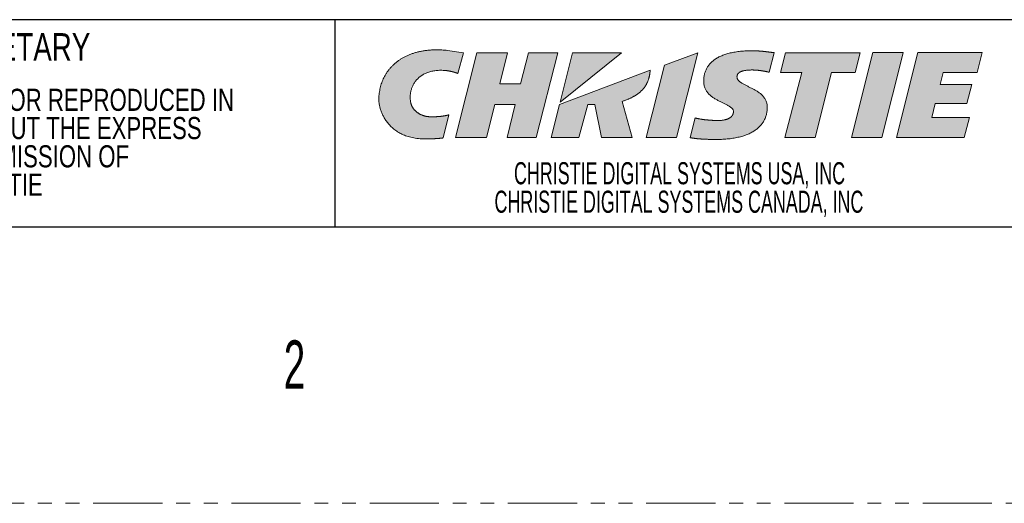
# Model space of a CAD drawing. Header units: millimetres. Extents: x 0 to 1118, y 0 to 864.
# Tile 196 of 256: x 882 to 973, y 0 to 44. Entities that reach past the tile are written whole.
import ezdxf

# ---------------------------------------------------------------- set-up
doc = ezdxf.new("R2010")
doc.units = ezdxf.units.MM
doc.linetypes.add('PHANTOM', pattern=[12.7, 6.35, -1.27, 1.27, -1.27, 1.27, -1.27])
doc.styles.add('SLDTEXTSTYLE0', font='TXT', dxfattribs={"width": 0.75})
doc.styles.add('SLDTEXTSTYLE1', font='TXT', dxfattribs={"width": 0.6})
doc.styles.add('SLDTEXTSTYLE3', font='TXT', dxfattribs={"width": 0.605})

# ---------------------------------------------------------------- blocks, each defined once
blk = doc.blocks.new('Christie-Logo_8')
at = {"linetype": 'Continuous'}
h = blk.add_hatch(color=7, dxfattribs=at)
edge = h.paths.add_edge_path(flags=0)
edge.add_spline(control_points=[(82.414, 138.593), (82.405, 138.641), (82.389, 138.736), (82.374, 138.88), (82.366, 139.025), (82.367, 139.17), (82.376, 139.315), (82.394, 139.459), (82.419, 139.602), (82.453, 139.744), (82.495, 139.883), (82.546, 140.02), (82.605, 140.155), (82.673, 140.285), (82.749, 140.413), (82.834, 140.536), (82.927, 140.654), (83.03, 140.767), (83.14, 140.875), (83.26, 140.976), (83.389, 141.071), (83.526, 141.16), (83.673, 141.24), (83.828, 141.314), (83.992, 141.378), (84.166, 141.435), (84.348, 141.482), (84.54, 141.519), (84.74, 141.546), (84.95, 141.563), (85.169, 141.569), (85.398, 141.564), (85.553, 141.552), (85.632, 141.545)], knot_values=[0, 0, 0, 0, 0.028084, 0.056174, 0.084271, 0.112379, 0.140499, 0.168636, 0.196798, 0.224995, 0.253243, 0.281562, 0.309976, 0.338519, 0.36723, 0.396153, 0.425344, 0.454865, 0.484784, 0.515181, 0.546141, 0.577755, 0.610123, 0.643349, 0.677544, 0.712819, 0.749293, 0.787082, 0.826309, 0.867093, 0.909556, 0.953818, 1, 1, 1, 1], weights=[1, 1, 1, 1, 1, 1, 1, 1, 1, 1, 1, 1, 1, 1, 1, 1, 1, 1, 1, 1, 1, 1, 1, 1, 1, 1, 1, 1, 1, 1, 1, 1, 1, 1], degree=3, periodic=0)
edge.add_spline(control_points=[(85.632, 141.545), (85.648, 141.544), (85.681, 141.54), (85.729, 141.535), (85.777, 141.528), (85.825, 141.521), (85.872, 141.514), (85.919, 141.506), (85.966, 141.497), (86.012, 141.489), (86.057, 141.479), (86.102, 141.47), (86.146, 141.46), (86.189, 141.45), (86.231, 141.439), (86.272, 141.429), (86.312, 141.418), (86.351, 141.408), (86.389, 141.397), (86.425, 141.386), (86.46, 141.376), (86.493, 141.365), (86.525, 141.355), (86.555, 141.345), (86.584, 141.335), (86.611, 141.325), (86.636, 141.316), (86.659, 141.307), (86.68, 141.298), (86.699, 141.29), (86.716, 141.283), (86.731, 141.276), (86.74, 141.271), (86.744, 141.269)], knot_values=[0, 0, 0, 0, 0.042348, 0.08466, 0.126877, 0.168935, 0.210773, 0.252326, 0.293529, 0.334317, 0.374623, 0.414381, 0.453524, 0.491982, 0.529688, 0.566573, 0.602568, 0.637603, 0.671607, 0.704512, 0.736246, 0.766738, 0.795919, 0.823716, 0.85006, 0.874878, 0.898101, 0.919656, 0.939475, 0.957486, 0.973622, 0.987815, 1, 1, 1, 1], weights=[1, 1, 1, 1, 1, 1, 1, 1, 1, 1, 1, 1, 1, 1, 1, 1, 1, 1, 1, 1, 1, 1, 1, 1, 1, 1, 1, 1, 1, 1, 1, 1, 1, 1], degree=3, periodic=0)
edge.add_line((86.744, 141.269), (87.248, 143.188))
edge.add_line((87.248, 143.188), (85.786, 143.4))
edge.add_spline(control_points=[(85.786, 143.4), (85.651, 143.411), (85.384, 143.435), (84.991, 143.449), (84.612, 143.448), (84.246, 143.431), (83.894, 143.398), (83.557, 143.351), (83.233, 143.289), (82.922, 143.214), (82.626, 143.125), (82.343, 143.024), (82.074, 142.91), (81.818, 142.784), (81.576, 142.647), (81.347, 142.5), (81.132, 142.342), (80.93, 142.174), (80.742, 141.997), (80.567, 141.812), (80.405, 141.618), (80.256, 141.417), (80.121, 141.208), (79.999, 140.993), (79.889, 140.772), (79.793, 140.545), (79.71, 140.313), (79.64, 140.077), (79.582, 139.836), (79.538, 139.592), (79.506, 139.345), (79.487, 139.096), (79.484, 138.929), (79.483, 138.845)], knot_values=[0, 0, 0, 0, 0.045913, 0.090143, 0.132769, 0.173874, 0.21354, 0.251853, 0.288898, 0.32476, 0.359526, 0.393282, 0.426114, 0.458108, 0.489347, 0.519914, 0.549889, 0.579349, 0.608369, 0.63702, 0.665367, 0.693473, 0.721396, 0.749189, 0.776901, 0.804575, 0.83225, 0.859962, 0.88774, 0.915611, 0.943598, 0.971722, 1, 1, 1, 1], weights=[1, 1, 1, 1, 1, 1, 1, 1, 1, 1, 1, 1, 1, 1, 1, 1, 1, 1, 1, 1, 1, 1, 1, 1, 1, 1, 1, 1, 1, 1, 1, 1, 1, 1], degree=3, periodic=0)
edge.add_spline(control_points=[(79.483, 138.845), (79.484, 138.81), (79.485, 138.737), (79.494, 138.623), (79.51, 138.502), (79.532, 138.373), (79.561, 138.239), (79.597, 138.099), (79.641, 137.955), (79.692, 137.806), (79.752, 137.656), (79.82, 137.503), (79.897, 137.348), (79.983, 137.194), (80.078, 137.039), (80.183, 136.886), (80.298, 136.735), (80.423, 136.587), (80.559, 136.442), (80.705, 136.302), (80.863, 136.167), (81.033, 136.038), (81.214, 135.916), (81.407, 135.802), (81.613, 135.696), (81.831, 135.6), (82.062, 135.514), (82.307, 135.439), (82.565, 135.375), (82.837, 135.325), (83.123, 135.288), (83.424, 135.265), (83.629, 135.262), (83.734, 135.26)], knot_values=[0, 0, 0, 0, 0.017058, 0.035556, 0.055409, 0.076534, 0.098846, 0.122267, 0.146719, 0.172131, 0.198439, 0.225583, 0.253513, 0.282187, 0.311571, 0.341644, 0.372394, 0.403825, 0.435949, 0.468796, 0.502409, 0.536845, 0.572177, 0.608491, 0.645887, 0.684481, 0.724399, 0.765778, 0.808765, 0.853516, 0.900194, 0.948964, 1, 1, 1, 1], weights=[1, 1, 1, 1, 1, 1, 1, 1, 1, 1, 1, 1, 1, 1, 1, 1, 1, 1, 1, 1, 1, 1, 1, 1, 1, 1, 1, 1, 1, 1, 1, 1, 1, 1], degree=3, periodic=0)
edge.add_spline(control_points=[(83.734, 135.26), (83.762, 135.26), (83.817, 135.26), (83.899, 135.261), (83.978, 135.262), (84.055, 135.263), (84.131, 135.264), (84.204, 135.266), (84.275, 135.268), (84.345, 135.27), (84.412, 135.273), (84.477, 135.275), (84.541, 135.278), (84.602, 135.281), (84.661, 135.285), (84.719, 135.288), (84.774, 135.291), (84.827, 135.295), (84.879, 135.299), (84.928, 135.302), (84.975, 135.306), (85.021, 135.31), (85.064, 135.314), (85.106, 135.318), (85.145, 135.322), (85.183, 135.326), (85.218, 135.329), (85.252, 135.333), (85.283, 135.337), (85.313, 135.341), (85.341, 135.344), (85.366, 135.348), (85.383, 135.35), (85.391, 135.351)], knot_values=[0, 0, 0, 0, 0.050291, 0.09936, 0.147212, 0.193847, 0.239269, 0.283478, 0.326479, 0.368271, 0.408858, 0.448242, 0.486424, 0.523405, 0.559189, 0.593776, 0.627168, 0.659367, 0.690373, 0.72019, 0.748817, 0.776256, 0.802509, 0.827576, 0.851459, 0.874159, 0.895676, 0.916013, 0.935168, 0.953144, 0.969941, 0.985559, 1, 1, 1, 1], weights=[1, 1, 1, 1, 1, 1, 1, 1, 1, 1, 1, 1, 1, 1, 1, 1, 1, 1, 1, 1, 1, 1, 1, 1, 1, 1, 1, 1, 1, 1, 1, 1, 1, 1], degree=3, periodic=0)
edge.add_line((85.391, 135.351), (85.923, 137.477))
edge.add_spline(control_points=[(85.923, 137.477), (85.906, 137.472), (85.872, 137.463), (85.821, 137.45), (85.771, 137.438), (85.721, 137.426), (85.671, 137.415), (85.622, 137.405), (85.573, 137.395), (85.524, 137.386), (85.476, 137.377), (85.427, 137.369), (85.378, 137.361), (85.33, 137.354), (85.281, 137.347), (85.232, 137.341), (85.182, 137.335), (85.132, 137.33), (85.082, 137.325), (85.032, 137.321), (84.98, 137.317), (84.928, 137.313), (84.876, 137.31), (84.822, 137.307), (84.768, 137.305), (84.713, 137.302), (84.657, 137.301), (84.6, 137.299), (84.542, 137.298), (84.483, 137.297), (84.422, 137.296), (84.36, 137.296), (84.318, 137.296), (84.297, 137.296)], knot_values=[0, 0, 0, 0, 0.032415, 0.064382, 0.09595, 0.127164, 0.158069, 0.18871, 0.219131, 0.249379, 0.279498, 0.309533, 0.339531, 0.369535, 0.399591, 0.429745, 0.46004, 0.490523, 0.521236, 0.552226, 0.583535, 0.615209, 0.64729, 0.679823, 0.71285, 0.746415, 0.78056, 0.815329, 0.850763, 0.886905, 0.923798, 0.961482, 1, 1, 1, 1], weights=[1, 1, 1, 1, 1, 1, 1, 1, 1, 1, 1, 1, 1, 1, 1, 1, 1, 1, 1, 1, 1, 1, 1, 1, 1, 1, 1, 1, 1, 1, 1, 1, 1, 1], degree=3, periodic=0)
edge.add_spline(control_points=[(84.297, 137.296), (84.262, 137.296), (84.193, 137.297), (84.091, 137.304), (83.991, 137.314), (83.894, 137.328), (83.8, 137.345), (83.709, 137.366), (83.621, 137.391), (83.535, 137.419), (83.452, 137.449), (83.373, 137.483), (83.296, 137.519), (83.222, 137.558), (83.151, 137.6), (83.084, 137.643), (83.019, 137.689), (82.957, 137.737), (82.898, 137.787), (82.843, 137.838), (82.79, 137.891), (82.741, 137.946), (82.695, 138.001), (82.652, 138.058), (82.612, 138.116), (82.576, 138.174), (82.543, 138.233), (82.513, 138.293), (82.486, 138.353), (82.463, 138.413), (82.443, 138.473), (82.426, 138.533), (82.418, 138.573), (82.414, 138.593)], knot_values=[0, 0, 0, 0, 0.042481, 0.083926, 0.124393, 0.163933, 0.202599, 0.240439, 0.277498, 0.31382, 0.349443, 0.384404, 0.418736, 0.452469, 0.48563, 0.518243, 0.550329, 0.581905, 0.612986, 0.643585, 0.673712, 0.703375, 0.73258, 0.761332, 0.789633, 0.817485, 0.84489, 0.871848, 0.89836, 0.924428, 0.950055, 0.975243, 1, 1, 1, 1], weights=[1, 1, 1, 1, 1, 1, 1, 1, 1, 1, 1, 1, 1, 1, 1, 1, 1, 1, 1, 1, 1, 1, 1, 1, 1, 1, 1, 1, 1, 1, 1, 1, 1, 1], degree=3, periodic=0)
for points in [[(93.951, 135.383), (95.922, 143.186), (93.232, 143.186), (92.499, 140.338), (90.586, 140.338), (91.318, 143.186), (88.497, 143.186), (86.54, 135.383), (89.364, 135.383), (90.132, 138.426), (92.02, 138.427), (91.275, 135.383)], [(97.282, 143.186), (96.146, 138.65), (101.788, 143.188)], [(106.837, 135.378), (108.794, 143.182), (108.794, 143.185), (105.727, 142.048), (104.056, 135.378)], [(123.241, 141.355), (123.7, 143.188), (116.842, 143.188), (116.383, 141.355), (118.333, 141.355), (116.793, 135.382), (119.574, 135.382), (121.071, 141.355)], [(125.681, 135.382), (127.638, 143.186), (127.638, 143.189), (124.855, 143.189), (122.899, 135.382)], [(131.32, 141.362), (134.454, 141.362), (134.913, 143.189), (128.998, 143.189), (127.041, 135.381), (133.269, 135.381), (133.737, 137.245), (130.281, 137.245), (130.602, 138.504), (133.514, 138.504), (133.955, 140.263), (131.046, 140.263)]]:
    blk.add_hatch(color=7, dxfattribs=at).paths.add_polyline_path(points, flags=0)
h = blk.add_hatch(color=7, dxfattribs=at)
edge = h.paths.add_edge_path(flags=0)
edge.add_spline(control_points=[(110.516, 135.212), (110.489, 135.212), (110.437, 135.212), (110.357, 135.213), (110.276, 135.213), (110.194, 135.214), (110.111, 135.215), (110.028, 135.216), (109.944, 135.218), (109.859, 135.22), (109.774, 135.222), (109.689, 135.224), (109.604, 135.227), (109.519, 135.231), (109.434, 135.234), (109.349, 135.238), (109.265, 135.242), (109.182, 135.247), (109.099, 135.252), (109.018, 135.258), (108.937, 135.264), (108.857, 135.271), (108.779, 135.278), (108.702, 135.285), (108.627, 135.293), (108.554, 135.302), (108.482, 135.311), (108.412, 135.321), (108.345, 135.331), (108.28, 135.342), (108.217, 135.353), (108.156, 135.365), (108.117, 135.374), (108.098, 135.378)], knot_values=[0, 0, 0, 0, 0.032354, 0.065235, 0.098588, 0.132356, 0.166485, 0.200917, 0.235598, 0.270472, 0.305484, 0.340578, 0.375699, 0.410791, 0.445799, 0.480669, 0.515345, 0.549773, 0.583899, 0.617666, 0.651023, 0.683914, 0.716286, 0.748085, 0.77926, 0.809757, 0.839524, 0.86851, 0.896665, 0.923939, 0.950284, 0.975653, 1, 1, 1, 1], weights=[1, 1, 1, 1, 1, 1, 1, 1, 1, 1, 1, 1, 1, 1, 1, 1, 1, 1, 1, 1, 1, 1, 1, 1, 1, 1, 1, 1, 1, 1, 1, 1, 1, 1], degree=3, periodic=0)
edge.add_line((108.098, 135.378), (108.552, 137.188))
edge.add_spline(control_points=[(108.552, 137.188), (108.57, 137.183), (108.609, 137.172), (108.667, 137.157), (108.728, 137.143), (108.79, 137.129), (108.855, 137.116), (108.921, 137.104), (108.988, 137.092), (109.057, 137.08), (109.126, 137.069), (109.197, 137.059), (109.269, 137.049), (109.342, 137.039), (109.415, 137.03), (109.488, 137.022), (109.562, 137.014), (109.636, 137.007), (109.71, 137), (109.784, 136.994), (109.858, 136.988), (109.931, 136.982), (110.004, 136.978), (110.076, 136.973), (110.147, 136.969), (110.217, 136.966), (110.286, 136.963), (110.354, 136.96), (110.421, 136.958), (110.485, 136.957), (110.549, 136.956), (110.61, 136.955), (110.65, 136.955), (110.67, 136.955)], knot_values=[0, 0, 0, 0, 0.027406, 0.055734, 0.084924, 0.114917, 0.145655, 0.177079, 0.209127, 0.241739, 0.274852, 0.308403, 0.342329, 0.376567, 0.411053, 0.445721, 0.480509, 0.51535, 0.550181, 0.584936, 0.619549, 0.653955, 0.68809, 0.721886, 0.755279, 0.788203, 0.820592, 0.852379, 0.8835, 0.913889, 0.943479, 0.972204, 1, 1, 1, 1], weights=[1, 1, 1, 1, 1, 1, 1, 1, 1, 1, 1, 1, 1, 1, 1, 1, 1, 1, 1, 1, 1, 1, 1, 1, 1, 1, 1, 1, 1, 1, 1, 1, 1, 1], degree=3, periodic=0)
edge.add_spline(control_points=[(110.67, 136.955), (110.7, 136.955), (110.759, 136.956), (110.845, 136.959), (110.929, 136.965), (111.009, 136.972), (111.087, 136.982), (111.161, 136.994), (111.233, 137.007), (111.301, 137.023), (111.367, 137.04), (111.429, 137.059), (111.488, 137.08), (111.545, 137.103), (111.598, 137.127), (111.649, 137.153), (111.696, 137.18), (111.741, 137.209), (111.783, 137.239), (111.821, 137.27), (111.857, 137.303), (111.89, 137.337), (111.92, 137.372), (111.947, 137.408), (111.971, 137.445), (111.993, 137.484), (112.011, 137.523), (112.027, 137.563), (112.039, 137.604), (112.049, 137.646), (112.056, 137.688), (112.061, 137.732), (112.061, 137.761), (112.061, 137.775)], knot_values=[0, 0, 0, 0, 0.049986, 0.09829, 0.144951, 0.190007, 0.233499, 0.275471, 0.315965, 0.355027, 0.392705, 0.429047, 0.464106, 0.497936, 0.530593, 0.562137, 0.592631, 0.62214, 0.650734, 0.678486, 0.705471, 0.731768, 0.757459, 0.782628, 0.807362, 0.831748, 0.855874, 0.87983, 0.903701, 0.927573, 0.951528, 0.975645, 1, 1, 1, 1], weights=[1, 1, 1, 1, 1, 1, 1, 1, 1, 1, 1, 1, 1, 1, 1, 1, 1, 1, 1, 1, 1, 1, 1, 1, 1, 1, 1, 1, 1, 1, 1, 1, 1, 1], degree=3, periodic=0)
edge.add_spline(control_points=[(112.061, 137.775), (112.06, 137.802), (112.057, 137.854), (112.031, 137.93), (111.99, 138.002), (111.936, 138.069), (111.87, 138.134), (111.792, 138.196), (111.704, 138.256), (111.607, 138.315), (111.502, 138.373), (111.389, 138.431), (111.271, 138.49), (111.148, 138.549), (111.02, 138.61), (110.89, 138.673), (110.759, 138.738), (110.627, 138.806), (110.495, 138.877), (110.365, 138.953), (110.237, 139.033), (110.114, 139.118), (109.995, 139.208), (109.882, 139.305), (109.777, 139.409), (109.679, 139.519), (109.591, 139.638), (109.513, 139.765), (109.447, 139.9), (109.394, 140.045), (109.355, 140.2), (109.33, 140.365), (109.327, 140.479), (109.325, 140.537)], knot_values=[0, 0, 0, 0, 0.019209, 0.038196, 0.057776, 0.078541, 0.100854, 0.124897, 0.150722, 0.178288, 0.207499, 0.238218, 0.270283, 0.30352, 0.337743, 0.372768, 0.40841, 0.444493, 0.480851, 0.517334, 0.55381, 0.590176, 0.626361, 0.662332, 0.698105, 0.733753, 0.769413, 0.80529, 0.841665, 0.878888, 0.91737, 0.957575, 1, 1, 1, 1], weights=[1, 1, 1, 1, 1, 1, 1, 1, 1, 1, 1, 1, 1, 1, 1, 1, 1, 1, 1, 1, 1, 1, 1, 1, 1, 1, 1, 1, 1, 1, 1, 1, 1, 1], degree=3, periodic=0)
edge.add_spline(control_points=[(109.325, 140.537), (109.326, 140.594), (109.328, 140.705), (109.342, 140.87), (109.364, 141.03), (109.395, 141.186), (109.436, 141.337), (109.485, 141.483), (109.544, 141.624), (109.612, 141.761), (109.69, 141.892), (109.777, 142.018), (109.873, 142.139), (109.978, 142.255), (110.093, 142.365), (110.218, 142.47), (110.352, 142.569), (110.495, 142.663), (110.648, 142.752), (110.811, 142.834), (110.983, 142.911), (111.165, 142.982), (111.356, 143.048), (111.558, 143.107), (111.769, 143.161), (111.99, 143.208), (112.221, 143.249), (112.462, 143.284), (112.712, 143.313), (112.973, 143.336), (113.244, 143.352), (113.525, 143.362), (113.716, 143.363), (113.813, 143.364)], knot_values=[0, 0, 0, 0, 0.028319, 0.05596, 0.082999, 0.109522, 0.135619, 0.161391, 0.186941, 0.212379, 0.237819, 0.263376, 0.289169, 0.315311, 0.341918, 0.369099, 0.39696, 0.425601, 0.455118, 0.485598, 0.517124, 0.549773, 0.583616, 0.618718, 0.655141, 0.692939, 0.732166, 0.772869, 0.815094, 0.858881, 0.904271, 0.951299, 1, 1, 1, 1], weights=[1, 1, 1, 1, 1, 1, 1, 1, 1, 1, 1, 1, 1, 1, 1, 1, 1, 1, 1, 1, 1, 1, 1, 1, 1, 1, 1, 1, 1, 1, 1, 1, 1, 1], degree=3, periodic=0)
edge.add_spline(control_points=[(113.813, 143.364), (113.835, 143.364), (113.88, 143.363), (113.948, 143.362), (114.015, 143.361), (114.082, 143.359), (114.15, 143.356), (114.217, 143.353), (114.284, 143.349), (114.351, 143.345), (114.418, 143.341), (114.485, 143.336), (114.552, 143.33), (114.618, 143.324), (114.684, 143.318), (114.75, 143.312), (114.815, 143.306), (114.881, 143.299), (114.946, 143.292), (115.01, 143.285), (115.074, 143.277), (115.138, 143.27), (115.201, 143.262), (115.264, 143.255), (115.326, 143.247), (115.388, 143.239), (115.449, 143.232), (115.509, 143.224), (115.569, 143.217), (115.629, 143.209), (115.687, 143.202), (115.745, 143.195), (115.784, 143.19), (115.803, 143.188)], knot_values=[0, 0, 0, 0, 0.033688, 0.067401, 0.101127, 0.134857, 0.168578, 0.20228, 0.23595, 0.269577, 0.303147, 0.336649, 0.370069, 0.403395, 0.436612, 0.469708, 0.502668, 0.535479, 0.568128, 0.600599, 0.632878, 0.664952, 0.696805, 0.728424, 0.759793, 0.790898, 0.821724, 0.852256, 0.882481, 0.912382, 0.941945, 0.971156, 1, 1, 1, 1], weights=[1, 1, 1, 1, 1, 1, 1, 1, 1, 1, 1, 1, 1, 1, 1, 1, 1, 1, 1, 1, 1, 1, 1, 1, 1, 1, 1, 1, 1, 1, 1, 1, 1, 1], degree=3, periodic=0)
edge.add_line((115.803, 143.188), (115.351, 141.387))
edge.add_spline(control_points=[(115.351, 141.387), (115.337, 141.391), (115.307, 141.398), (115.262, 141.409), (115.216, 141.42), (115.169, 141.431), (115.122, 141.441), (115.073, 141.452), (115.024, 141.462), (114.973, 141.471), (114.923, 141.481), (114.872, 141.49), (114.82, 141.499), (114.768, 141.508), (114.715, 141.516), (114.663, 141.524), (114.61, 141.532), (114.557, 141.539), (114.504, 141.546), (114.451, 141.553), (114.398, 141.559), (114.345, 141.565), (114.292, 141.57), (114.24, 141.575), (114.188, 141.579), (114.136, 141.583), (114.085, 141.587), (114.034, 141.59), (113.985, 141.592), (113.935, 141.594), (113.887, 141.596), (113.839, 141.597), (113.807, 141.597), (113.792, 141.597)], knot_values=[0, 0, 0, 0, 0.028728, 0.0581, 0.088073, 0.118605, 0.149654, 0.181179, 0.213136, 0.245484, 0.27818, 0.311182, 0.344447, 0.377932, 0.411596, 0.445396, 0.47929, 0.513234, 0.547187, 0.581106, 0.61495, 0.648676, 0.682242, 0.715606, 0.748727, 0.781563, 0.814073, 0.846216, 0.87795, 0.909236, 0.940032, 0.9703, 1, 1, 1, 1], weights=[1, 1, 1, 1, 1, 1, 1, 1, 1, 1, 1, 1, 1, 1, 1, 1, 1, 1, 1, 1, 1, 1, 1, 1, 1, 1, 1, 1, 1, 1, 1, 1, 1, 1], degree=3, periodic=0)
edge.add_spline(control_points=[(113.792, 141.597), (113.758, 141.597), (113.691, 141.596), (113.593, 141.594), (113.5, 141.59), (113.411, 141.584), (113.326, 141.577), (113.246, 141.568), (113.17, 141.558), (113.098, 141.547), (113.03, 141.534), (112.967, 141.519), (112.907, 141.503), (112.85, 141.486), (112.798, 141.468), (112.749, 141.448), (112.704, 141.428), (112.662, 141.406), (112.623, 141.382), (112.588, 141.358), (112.556, 141.333), (112.526, 141.306), (112.5, 141.279), (112.477, 141.251), (112.457, 141.221), (112.439, 141.191), (112.424, 141.16), (112.411, 141.128), (112.402, 141.095), (112.394, 141.061), (112.389, 141.027), (112.385, 140.992), (112.385, 140.968), (112.385, 140.956)], knot_values=[0, 0, 0, 0, 0.059859, 0.117012, 0.171528, 0.223477, 0.272932, 0.319967, 0.364659, 0.407086, 0.447332, 0.485482, 0.521623, 0.55585, 0.588259, 0.618954, 0.648043, 0.675639, 0.701863, 0.726841, 0.750706, 0.773595, 0.795649, 0.817012, 0.837829, 0.858241, 0.878384, 0.898387, 0.918368, 0.938434, 0.958677, 0.979177, 1, 1, 1, 1], weights=[1, 1, 1, 1, 1, 1, 1, 1, 1, 1, 1, 1, 1, 1, 1, 1, 1, 1, 1, 1, 1, 1, 1, 1, 1, 1, 1, 1, 1, 1, 1, 1, 1, 1], degree=3, periodic=0)
edge.add_spline(control_points=[(112.385, 140.956), (112.386, 140.927), (112.39, 140.869), (112.416, 140.786), (112.457, 140.708), (112.512, 140.634), (112.579, 140.564), (112.658, 140.497), (112.748, 140.432), (112.847, 140.369), (112.954, 140.308), (113.068, 140.247), (113.189, 140.186), (113.314, 140.125), (113.443, 140.063), (113.576, 139.999), (113.71, 139.934), (113.844, 139.866), (113.978, 139.794), (114.11, 139.72), (114.24, 139.641), (114.365, 139.557), (114.486, 139.468), (114.601, 139.374), (114.708, 139.273), (114.807, 139.165), (114.897, 139.049), (114.976, 138.925), (115.043, 138.793), (115.097, 138.652), (115.137, 138.501), (115.163, 138.34), (115.166, 138.228), (115.167, 138.171)], knot_values=[0, 0, 0, 0, 0.020901, 0.041381, 0.062233, 0.084055, 0.107241, 0.132004, 0.158427, 0.186495, 0.21613, 0.247209, 0.27958, 0.313072, 0.347506, 0.382695, 0.418455, 0.454605, 0.490975, 0.527408, 0.563766, 0.599935, 0.635833, 0.671418, 0.706693, 0.741721, 0.77663, 0.811619, 0.846968, 0.883032, 0.920233, 0.95905, 1, 1, 1, 1], weights=[1, 1, 1, 1, 1, 1, 1, 1, 1, 1, 1, 1, 1, 1, 1, 1, 1, 1, 1, 1, 1, 1, 1, 1, 1, 1, 1, 1, 1, 1, 1, 1, 1, 1], degree=3, periodic=0)
edge.add_spline(control_points=[(115.167, 138.171), (115.167, 138.114), (115.165, 137.999), (115.149, 137.83), (115.125, 137.665), (115.09, 137.505), (115.046, 137.349), (114.992, 137.198), (114.928, 137.051), (114.854, 136.91), (114.77, 136.773), (114.677, 136.641), (114.574, 136.514), (114.461, 136.393), (114.338, 136.277), (114.206, 136.166), (114.065, 136.061), (113.914, 135.962), (113.753, 135.868), (113.582, 135.78), (113.403, 135.698), (113.213, 135.622), (113.015, 135.553), (112.807, 135.489), (112.589, 135.432), (112.362, 135.381), (112.126, 135.336), (111.88, 135.298), (111.625, 135.267), (111.361, 135.243), (111.087, 135.225), (110.805, 135.214), (110.613, 135.213), (110.516, 135.212)], knot_values=[0, 0, 0, 0, 0.028, 0.055411, 0.082315, 0.108802, 0.134965, 0.160902, 0.186714, 0.212505, 0.238378, 0.264438, 0.290788, 0.317528, 0.344754, 0.372561, 0.401034, 0.430258, 0.460309, 0.49126, 0.523177, 0.556123, 0.590154, 0.625324, 0.66168, 0.699268, 0.738129, 0.778302, 0.819822, 0.862722, 0.907033, 0.952783, 1, 1, 1, 1], weights=[1, 1, 1, 1, 1, 1, 1, 1, 1, 1, 1, 1, 1, 1, 1, 1, 1, 1, 1, 1, 1, 1, 1, 1, 1, 1, 1, 1, 1, 1, 1, 1, 1, 1], degree=3, periodic=0)
h = blk.add_hatch(color=7, dxfattribs=at)
edge = h.paths.add_edge_path(flags=0)
edge.add_line((97.85, 135.378), (98.675, 138.422))
edge.add_line((98.675, 138.422), (99.328, 138.422))
edge.add_line((99.328, 138.422), (99.936, 135.378))
edge.add_line((99.936, 135.378), (102.763, 135.378))
edge.add_line((102.763, 135.378), (101.839, 138.713))
edge.add_spline(control_points=[(101.839, 138.713), (101.879, 138.726), (101.958, 138.751), (102.075, 138.791), (102.189, 138.833), (102.301, 138.877), (102.411, 138.922), (102.518, 138.969), (102.623, 139.018), (102.725, 139.069), (102.824, 139.121), (102.92, 139.175), (103.014, 139.231), (103.105, 139.289), (103.193, 139.348), (103.279, 139.409), (103.361, 139.472), (103.441, 139.537), (103.517, 139.603), (103.591, 139.671), (103.661, 139.741), (103.728, 139.812), (103.792, 139.886), (103.853, 139.96), (103.911, 140.037), (103.965, 140.115), (104.016, 140.195), (104.064, 140.277), (104.108, 140.36), (104.149, 140.445), (104.186, 140.532), (104.22, 140.621), (104.24, 140.681), (104.25, 140.711)], knot_values=[0, 0, 0, 0, 0.038456, 0.076397, 0.113823, 0.150738, 0.187146, 0.223052, 0.258461, 0.293382, 0.327822, 0.361792, 0.3953, 0.428361, 0.460987, 0.493195, 0.525, 0.556421, 0.587479, 0.618195, 0.648595, 0.678703, 0.708548, 0.738159, 0.767568, 0.79681, 0.825919, 0.854933, 0.883892, 0.912835, 0.941805, 0.970845, 1, 1, 1, 1], weights=[1, 1, 1, 1, 1, 1, 1, 1, 1, 1, 1, 1, 1, 1, 1, 1, 1, 1, 1, 1, 1, 1, 1, 1, 1, 1, 1, 1, 1, 1, 1, 1, 1, 1], degree=3, periodic=0)
edge.add_spline(control_points=[(104.25, 140.711), (104.253, 140.721), (104.26, 140.743), (104.269, 140.774), (104.278, 140.806), (104.287, 140.836), (104.295, 140.866), (104.303, 140.896), (104.311, 140.926), (104.318, 140.955), (104.325, 140.983), (104.331, 141.012), (104.338, 141.04), (104.343, 141.067), (104.349, 141.095), (104.354, 141.122), (104.359, 141.149), (104.364, 141.176), (104.369, 141.202), (104.373, 141.229), (104.377, 141.255), (104.381, 141.281), (104.384, 141.307), (104.388, 141.333), (104.391, 141.359), (104.394, 141.385), (104.397, 141.411), (104.399, 141.437), (104.402, 141.463), (104.404, 141.489), (104.406, 141.515), (104.408, 141.542), (104.41, 141.559), (104.41, 141.568)], knot_values=[0, 0, 0, 0, 0.038456, 0.076214, 0.113304, 0.149756, 0.185598, 0.220862, 0.255575, 0.289769, 0.323472, 0.356714, 0.389526, 0.421936, 0.453973, 0.485669, 0.51705, 0.548148, 0.578991, 0.609608, 0.640027, 0.670279, 0.70039, 0.730391, 0.760308, 0.790171, 0.820007, 0.849843, 0.879708, 0.909629, 0.939634, 0.969748, 1, 1, 1, 1], weights=[1, 1, 1, 1, 1, 1, 1, 1, 1, 1, 1, 1, 1, 1, 1, 1, 1, 1, 1, 1, 1, 1, 1, 1, 1, 1, 1, 1, 1, 1, 1, 1, 1, 1], degree=3, periodic=0)
edge.add_line((104.41, 141.568), (96.089, 138.422))
edge.add_line((96.089, 138.422), (95.326, 135.378))
edge.add_line((95.326, 135.378), (97.85, 135.378))
at = {"color": 7, "linetype": 'Continuous', "lineweight": 0}
for p, q in [((87.248, 143.188), (85.786, 143.4)), ((88.497, 143.186), (86.54, 135.383)), ((86.744, 141.269), (87.248, 143.188)), ((91.318, 143.186), (88.497, 143.186)), ((90.586, 140.338), (91.318, 143.186)), ((93.232, 143.186), (92.499, 140.338)), ((95.922, 143.186), (93.232, 143.186)), ((93.951, 135.383), (95.922, 143.186)), ((96.146, 138.65), (101.788, 143.188)), ((97.282, 143.186), (96.146, 138.65)), ((101.788, 143.188), (97.282, 143.186)), ((108.794, 143.185), (105.727, 142.048)), ((106.837, 135.378), (108.794, 143.182)), ((108.794, 143.182), (108.794, 143.185)), ((115.803, 143.188), (115.351, 141.387)), ((116.842, 143.188), (116.383, 141.355)), ((123.7, 143.188), (116.842, 143.188)), ((124.855, 143.189), (122.899, 135.382)), ((123.241, 141.355), (123.7, 143.188)), ((127.638, 143.189), (124.855, 143.189)), ((125.681, 135.382), (127.638, 143.186)), ((128.998, 143.189), (127.041, 135.381)), ((127.638, 143.186), (127.638, 143.189)), ((134.913, 143.189), (128.998, 143.189)), ((134.454, 141.362), (134.913, 143.189)), ((105.727, 142.048), (104.056, 135.378)), ((104.41, 141.568), (96.089, 138.422)), ((116.383, 141.355), (118.333, 141.355)), ((118.333, 141.355), (116.793, 135.382)), ((119.574, 135.382), (121.071, 141.355)), ((121.071, 141.355), (123.241, 141.355)), ((131.046, 140.263), (131.32, 141.362)), ((131.32, 141.362), (134.454, 141.362)), ((92.499, 140.338), (90.586, 140.338)), ((133.955, 140.263), (131.046, 140.263)), ((133.514, 138.504), (133.955, 140.263)), ((89.364, 135.383), (90.132, 138.426)), ((90.132, 138.426), (92.02, 138.427)), ((92.02, 138.427), (91.275, 135.383)), ((96.089, 138.422), (95.326, 135.378)), ((97.85, 135.378), (98.675, 138.422)), ((98.675, 138.422), (99.328, 138.422)), ((99.328, 138.422), (99.936, 135.378)), ((102.763, 135.378), (101.839, 138.713)), ((130.281, 137.245), (130.602, 138.504)), ((130.602, 138.504), (133.514, 138.504)), ((85.391, 135.351), (85.923, 137.477)), ((108.098, 135.378), (108.552, 137.188)), ((133.737, 137.245), (130.281, 137.245)), ((133.269, 135.381), (133.737, 137.245)), ((86.54, 135.383), (89.364, 135.383)), ((91.275, 135.383), (93.951, 135.383)), ((95.326, 135.378), (97.85, 135.378)), ((99.936, 135.378), (102.763, 135.378)), ((104.056, 135.378), (106.837, 135.378)), ((116.793, 135.382), (119.574, 135.382)), ((122.899, 135.382), (125.681, 135.382)), ((127.041, 135.381), (133.269, 135.381))]:
    blk.add_line(p, q, dxfattribs=at)
at = {"color": 8, "linetype": 'Continuous', "lineweight": 0}
for points, knots in [([(85.786, 143.4), (85.651, 143.411), (85.384, 143.435), (84.991, 143.449), (84.612, 143.448), (84.246, 143.431), (83.894, 143.398), (83.557, 143.351), (83.233, 143.289), (82.922, 143.214), (82.626, 143.125), (82.343, 143.024), (82.074, 142.91), (81.818, 142.784), (81.576, 142.647), (81.347, 142.5), (81.132, 142.342), (80.93, 142.174), (80.742, 141.997), (80.567, 141.812), (80.405, 141.618), (80.256, 141.417), (80.121, 141.208), (79.999, 140.993), (79.889, 140.772), (79.793, 140.545), (79.71, 140.313), (79.64, 140.077), (79.582, 139.836), (79.538, 139.592), (79.506, 139.345), (79.487, 139.096), (79.484, 138.929), (79.483, 138.845)], [0, 0, 0, 0, 0.045913, 0.090143, 0.132769, 0.173874, 0.21354, 0.251853, 0.288898, 0.32476, 0.359526, 0.393282, 0.426114, 0.458108, 0.489347, 0.519914, 0.549889, 0.579349, 0.608369, 0.63702, 0.665367, 0.693473, 0.721396, 0.749189, 0.776901, 0.804575, 0.83225, 0.859962, 0.88774, 0.915611, 0.943598, 0.971722, 1, 1, 1, 1]), ([(109.325, 140.537), (109.326, 140.594), (109.328, 140.705), (109.342, 140.87), (109.364, 141.03), (109.395, 141.186), (109.436, 141.337), (109.485, 141.483), (109.544, 141.624), (109.612, 141.761), (109.69, 141.892), (109.777, 142.018), (109.873, 142.139), (109.978, 142.255), (110.093, 142.365), (110.218, 142.47), (110.352, 142.569), (110.495, 142.663), (110.648, 142.752), (110.811, 142.834), (110.983, 142.911), (111.165, 142.982), (111.356, 143.048), (111.558, 143.107), (111.769, 143.161), (111.99, 143.208), (112.221, 143.249), (112.462, 143.284), (112.712, 143.313), (112.973, 143.336), (113.244, 143.352), (113.525, 143.362), (113.716, 143.363), (113.813, 143.364)], [0, 0, 0, 0, 0.028319, 0.05596, 0.082999, 0.109522, 0.135619, 0.161391, 0.186941, 0.212379, 0.237819, 0.263376, 0.289169, 0.315311, 0.341918, 0.369099, 0.39696, 0.425601, 0.455118, 0.485598, 0.517124, 0.549773, 0.583616, 0.618718, 0.655141, 0.692939, 0.732166, 0.772869, 0.815094, 0.858881, 0.904271, 0.951299, 1, 1, 1, 1]), ([(113.813, 143.364), (113.835, 143.364), (113.88, 143.363), (113.948, 143.362), (114.015, 143.361), (114.082, 143.359), (114.15, 143.356), (114.217, 143.353), (114.284, 143.349), (114.351, 143.345), (114.418, 143.341), (114.485, 143.336), (114.552, 143.33), (114.618, 143.324), (114.684, 143.318), (114.75, 143.312), (114.815, 143.306), (114.881, 143.299), (114.946, 143.292), (115.01, 143.285), (115.074, 143.277), (115.138, 143.27), (115.201, 143.262), (115.264, 143.255), (115.326, 143.247), (115.388, 143.239), (115.449, 143.232), (115.509, 143.224), (115.569, 143.217), (115.629, 143.209), (115.687, 143.202), (115.745, 143.195), (115.784, 143.19), (115.803, 143.188)], [0, 0, 0, 0, 0.033688, 0.067401, 0.101127, 0.134857, 0.168578, 0.20228, 0.23595, 0.269577, 0.303147, 0.336649, 0.370069, 0.403395, 0.436612, 0.469708, 0.502668, 0.535479, 0.568128, 0.600599, 0.632878, 0.664952, 0.696805, 0.728424, 0.759793, 0.790898, 0.821724, 0.852256, 0.882481, 0.912382, 0.941945, 0.971156, 1, 1, 1, 1]), ([(82.414, 138.593), (82.405, 138.641), (82.389, 138.736), (82.374, 138.88), (82.366, 139.025), (82.367, 139.17), (82.376, 139.315), (82.394, 139.459), (82.419, 139.602), (82.453, 139.744), (82.495, 139.883), (82.546, 140.02), (82.605, 140.155), (82.673, 140.285), (82.749, 140.413), (82.834, 140.536), (82.927, 140.654), (83.03, 140.767), (83.14, 140.875), (83.26, 140.976), (83.389, 141.071), (83.526, 141.16), (83.673, 141.24), (83.828, 141.314), (83.992, 141.378), (84.166, 141.435), (84.348, 141.482), (84.54, 141.519), (84.74, 141.546), (84.95, 141.563), (85.169, 141.569), (85.398, 141.564), (85.553, 141.552), (85.632, 141.545)], [0, 0, 0, 0, 0.028084, 0.056174, 0.084271, 0.112379, 0.140499, 0.168636, 0.196798, 0.224995, 0.253243, 0.281562, 0.309976, 0.338519, 0.36723, 0.396153, 0.425344, 0.454865, 0.484784, 0.515181, 0.546141, 0.577755, 0.610123, 0.643349, 0.677544, 0.712819, 0.749293, 0.787082, 0.826309, 0.867093, 0.909556, 0.953818, 1, 1, 1, 1]), ([(85.632, 141.545), (85.648, 141.544), (85.681, 141.54), (85.729, 141.535), (85.777, 141.528), (85.825, 141.521), (85.872, 141.514), (85.919, 141.506), (85.966, 141.497), (86.012, 141.489), (86.057, 141.479), (86.102, 141.47), (86.146, 141.46), (86.189, 141.45), (86.231, 141.439), (86.272, 141.429), (86.312, 141.418), (86.351, 141.408), (86.389, 141.397), (86.425, 141.386), (86.46, 141.376), (86.493, 141.365), (86.525, 141.355), (86.555, 141.345), (86.584, 141.335), (86.611, 141.325), (86.636, 141.316), (86.659, 141.307), (86.68, 141.298), (86.699, 141.29), (86.716, 141.283), (86.731, 141.276), (86.74, 141.271), (86.744, 141.269)], [0, 0, 0, 0, 0.042348, 0.08466, 0.126877, 0.168935, 0.210773, 0.252326, 0.293529, 0.334317, 0.374623, 0.414381, 0.453524, 0.491982, 0.529688, 0.566573, 0.602568, 0.637603, 0.671607, 0.704512, 0.736246, 0.766738, 0.795919, 0.823716, 0.85006, 0.874878, 0.898101, 0.919656, 0.939475, 0.957486, 0.973622, 0.987815, 1, 1, 1, 1]), ([(104.25, 140.711), (104.253, 140.721), (104.26, 140.743), (104.269, 140.774), (104.278, 140.806), (104.287, 140.836), (104.295, 140.866), (104.303, 140.896), (104.311, 140.926), (104.318, 140.955), (104.325, 140.983), (104.331, 141.012), (104.338, 141.04), (104.343, 141.067), (104.349, 141.095), (104.354, 141.122), (104.359, 141.149), (104.364, 141.176), (104.369, 141.202), (104.373, 141.229), (104.377, 141.255), (104.381, 141.281), (104.384, 141.307), (104.388, 141.333), (104.391, 141.359), (104.394, 141.385), (104.397, 141.411), (104.399, 141.437), (104.402, 141.463), (104.404, 141.489), (104.406, 141.515), (104.408, 141.542), (104.41, 141.559), (104.41, 141.568)], [0, 0, 0, 0, 0.038456, 0.076214, 0.113304, 0.149756, 0.185598, 0.220862, 0.255575, 0.289769, 0.323472, 0.356714, 0.389526, 0.421936, 0.453973, 0.485669, 0.51705, 0.548148, 0.578991, 0.609608, 0.640027, 0.670279, 0.70039, 0.730391, 0.760308, 0.790171, 0.820007, 0.849843, 0.879708, 0.909629, 0.939634, 0.969748, 1, 1, 1, 1]), ([(113.792, 141.597), (113.758, 141.597), (113.691, 141.596), (113.593, 141.594), (113.5, 141.59), (113.411, 141.584), (113.326, 141.577), (113.246, 141.568), (113.17, 141.558), (113.098, 141.547), (113.03, 141.534), (112.967, 141.519), (112.907, 141.503), (112.85, 141.486), (112.798, 141.468), (112.749, 141.448), (112.704, 141.428), (112.662, 141.406), (112.623, 141.382), (112.588, 141.358), (112.556, 141.333), (112.526, 141.306), (112.5, 141.279), (112.477, 141.251), (112.457, 141.221), (112.439, 141.191), (112.424, 141.16), (112.411, 141.128), (112.402, 141.095), (112.394, 141.061), (112.389, 141.027), (112.385, 140.992), (112.385, 140.968), (112.385, 140.956)], [0, 0, 0, 0, 0.059859, 0.117012, 0.171528, 0.223477, 0.272932, 0.319967, 0.364659, 0.407086, 0.447332, 0.485482, 0.521623, 0.55585, 0.588259, 0.618954, 0.648043, 0.675639, 0.701863, 0.726841, 0.750706, 0.773595, 0.795649, 0.817012, 0.837829, 0.858241, 0.878384, 0.898387, 0.918368, 0.938434, 0.958677, 0.979177, 1, 1, 1, 1]), ([(115.351, 141.387), (115.337, 141.391), (115.307, 141.398), (115.262, 141.409), (115.216, 141.42), (115.169, 141.431), (115.122, 141.441), (115.073, 141.452), (115.024, 141.462), (114.973, 141.471), (114.923, 141.481), (114.872, 141.49), (114.82, 141.499), (114.768, 141.508), (114.715, 141.516), (114.663, 141.524), (114.61, 141.532), (114.557, 141.539), (114.504, 141.546), (114.451, 141.553), (114.398, 141.559), (114.345, 141.565), (114.292, 141.57), (114.24, 141.575), (114.188, 141.579), (114.136, 141.583), (114.085, 141.587), (114.034, 141.59), (113.985, 141.592), (113.935, 141.594), (113.887, 141.596), (113.839, 141.597), (113.807, 141.597), (113.792, 141.597)], [0, 0, 0, 0, 0.028728, 0.0581, 0.088073, 0.118605, 0.149654, 0.181179, 0.213136, 0.245484, 0.27818, 0.311182, 0.344447, 0.377932, 0.411596, 0.445396, 0.47929, 0.513234, 0.547187, 0.581106, 0.61495, 0.648676, 0.682242, 0.715606, 0.748727, 0.781563, 0.814073, 0.846216, 0.87795, 0.909236, 0.940032, 0.9703, 1, 1, 1, 1]), ([(101.839, 138.713), (101.879, 138.726), (101.958, 138.751), (102.075, 138.791), (102.189, 138.833), (102.301, 138.877), (102.411, 138.922), (102.518, 138.969), (102.623, 139.018), (102.725, 139.069), (102.824, 139.121), (102.92, 139.175), (103.014, 139.231), (103.105, 139.289), (103.193, 139.348), (103.279, 139.409), (103.361, 139.472), (103.441, 139.537), (103.517, 139.603), (103.591, 139.671), (103.661, 139.741), (103.728, 139.812), (103.792, 139.886), (103.853, 139.96), (103.911, 140.037), (103.965, 140.115), (104.016, 140.195), (104.064, 140.277), (104.108, 140.36), (104.149, 140.445), (104.186, 140.532), (104.22, 140.621), (104.24, 140.681), (104.25, 140.711)], [0, 0, 0, 0, 0.038456, 0.076397, 0.113823, 0.150738, 0.187146, 0.223052, 0.258461, 0.293382, 0.327822, 0.361792, 0.3953, 0.428361, 0.460987, 0.493195, 0.525, 0.556421, 0.587479, 0.618195, 0.648595, 0.678703, 0.708548, 0.738159, 0.767568, 0.79681, 0.825919, 0.854933, 0.883892, 0.912835, 0.941805, 0.970845, 1, 1, 1, 1]), ([(112.061, 137.775), (112.06, 137.802), (112.057, 137.854), (112.031, 137.93), (111.99, 138.002), (111.936, 138.069), (111.87, 138.134), (111.792, 138.196), (111.704, 138.256), (111.607, 138.315), (111.502, 138.373), (111.389, 138.431), (111.271, 138.49), (111.148, 138.549), (111.02, 138.61), (110.89, 138.673), (110.759, 138.738), (110.627, 138.806), (110.495, 138.877), (110.365, 138.953), (110.237, 139.033), (110.114, 139.118), (109.995, 139.208), (109.882, 139.305), (109.777, 139.409), (109.679, 139.519), (109.591, 139.638), (109.513, 139.765), (109.447, 139.9), (109.394, 140.045), (109.355, 140.2), (109.33, 140.365), (109.327, 140.479), (109.325, 140.537)], [0, 0, 0, 0, 0.019209, 0.038196, 0.057776, 0.078541, 0.100854, 0.124897, 0.150722, 0.178288, 0.207499, 0.238218, 0.270283, 0.30352, 0.337743, 0.372768, 0.40841, 0.444493, 0.480851, 0.517334, 0.55381, 0.590176, 0.626361, 0.662332, 0.698105, 0.733753, 0.769413, 0.80529, 0.841665, 0.878888, 0.91737, 0.957575, 1, 1, 1, 1]), ([(112.385, 140.956), (112.386, 140.927), (112.39, 140.869), (112.416, 140.786), (112.457, 140.708), (112.512, 140.634), (112.579, 140.564), (112.658, 140.497), (112.748, 140.432), (112.847, 140.369), (112.954, 140.308), (113.068, 140.247), (113.189, 140.186), (113.314, 140.125), (113.443, 140.063), (113.576, 139.999), (113.71, 139.934), (113.844, 139.866), (113.978, 139.794), (114.11, 139.72), (114.24, 139.641), (114.365, 139.557), (114.486, 139.468), (114.601, 139.374), (114.708, 139.273), (114.807, 139.165), (114.897, 139.049), (114.976, 138.925), (115.043, 138.793), (115.097, 138.652), (115.137, 138.501), (115.163, 138.34), (115.166, 138.228), (115.167, 138.171)], [0, 0, 0, 0, 0.020901, 0.041381, 0.062233, 0.084055, 0.107241, 0.132004, 0.158427, 0.186495, 0.21613, 0.247209, 0.27958, 0.313072, 0.347506, 0.382695, 0.418455, 0.454605, 0.490975, 0.527408, 0.563766, 0.599935, 0.635833, 0.671418, 0.706693, 0.741721, 0.77663, 0.811619, 0.846968, 0.883032, 0.920233, 0.95905, 1, 1, 1, 1]), ([(79.483, 138.845), (79.484, 138.81), (79.485, 138.737), (79.494, 138.623), (79.51, 138.502), (79.532, 138.373), (79.561, 138.239), (79.597, 138.099), (79.641, 137.955), (79.692, 137.806), (79.752, 137.656), (79.82, 137.503), (79.897, 137.348), (79.983, 137.194), (80.078, 137.039), (80.183, 136.886), (80.298, 136.735), (80.423, 136.587), (80.559, 136.442), (80.705, 136.302), (80.863, 136.167), (81.033, 136.038), (81.214, 135.916), (81.407, 135.802), (81.613, 135.696), (81.831, 135.6), (82.062, 135.514), (82.307, 135.439), (82.565, 135.375), (82.837, 135.325), (83.123, 135.288), (83.424, 135.265), (83.629, 135.262), (83.734, 135.26)], [0, 0, 0, 0, 0.017058, 0.035556, 0.055409, 0.076534, 0.098846, 0.122267, 0.146719, 0.172131, 0.198439, 0.225583, 0.253513, 0.282187, 0.311571, 0.341644, 0.372394, 0.403825, 0.435949, 0.468796, 0.502409, 0.536845, 0.572177, 0.608491, 0.645887, 0.684481, 0.724399, 0.765778, 0.808765, 0.853516, 0.900194, 0.948964, 1, 1, 1, 1]), ([(84.297, 137.296), (84.262, 137.296), (84.193, 137.297), (84.091, 137.304), (83.991, 137.314), (83.894, 137.328), (83.8, 137.345), (83.709, 137.366), (83.621, 137.391), (83.535, 137.419), (83.452, 137.449), (83.373, 137.483), (83.296, 137.519), (83.222, 137.558), (83.151, 137.6), (83.084, 137.643), (83.019, 137.689), (82.957, 137.737), (82.898, 137.787), (82.843, 137.838), (82.79, 137.891), (82.741, 137.946), (82.695, 138.001), (82.652, 138.058), (82.612, 138.116), (82.576, 138.174), (82.543, 138.233), (82.513, 138.293), (82.486, 138.353), (82.463, 138.413), (82.443, 138.473), (82.426, 138.533), (82.418, 138.573), (82.414, 138.593)], [0, 0, 0, 0, 0.042481, 0.083926, 0.124393, 0.163933, 0.202599, 0.240439, 0.277498, 0.31382, 0.349443, 0.384404, 0.418736, 0.452469, 0.48563, 0.518243, 0.550329, 0.581905, 0.612986, 0.643585, 0.673712, 0.703375, 0.73258, 0.761332, 0.789633, 0.817485, 0.84489, 0.871848, 0.89836, 0.924428, 0.950055, 0.975243, 1, 1, 1, 1]), ([(115.167, 138.171), (115.167, 138.114), (115.165, 137.999), (115.149, 137.83), (115.125, 137.665), (115.09, 137.505), (115.046, 137.349), (114.992, 137.198), (114.928, 137.051), (114.854, 136.91), (114.77, 136.773), (114.677, 136.641), (114.574, 136.514), (114.461, 136.393), (114.338, 136.277), (114.206, 136.166), (114.065, 136.061), (113.914, 135.962), (113.753, 135.868), (113.582, 135.78), (113.403, 135.698), (113.213, 135.622), (113.015, 135.553), (112.807, 135.489), (112.589, 135.432), (112.362, 135.381), (112.126, 135.336), (111.88, 135.298), (111.625, 135.267), (111.361, 135.243), (111.087, 135.225), (110.805, 135.214), (110.613, 135.213), (110.516, 135.212)], [0, 0, 0, 0, 0.028, 0.055411, 0.082315, 0.108802, 0.134965, 0.160902, 0.186714, 0.212505, 0.238378, 0.264438, 0.290788, 0.317528, 0.344754, 0.372561, 0.401034, 0.430258, 0.460309, 0.49126, 0.523177, 0.556123, 0.590154, 0.625324, 0.66168, 0.699268, 0.738129, 0.778302, 0.819822, 0.862722, 0.907033, 0.952783, 1, 1, 1, 1]), ([(110.67, 136.955), (110.7, 136.955), (110.759, 136.956), (110.845, 136.959), (110.929, 136.965), (111.009, 136.972), (111.087, 136.982), (111.161, 136.994), (111.233, 137.007), (111.301, 137.023), (111.367, 137.04), (111.429, 137.059), (111.488, 137.08), (111.545, 137.103), (111.598, 137.127), (111.649, 137.153), (111.696, 137.18), (111.741, 137.209), (111.783, 137.239), (111.821, 137.27), (111.857, 137.303), (111.89, 137.337), (111.92, 137.372), (111.947, 137.408), (111.971, 137.445), (111.993, 137.484), (112.011, 137.523), (112.027, 137.563), (112.039, 137.604), (112.049, 137.646), (112.056, 137.688), (112.061, 137.732), (112.061, 137.761), (112.061, 137.775)], [0, 0, 0, 0, 0.049986, 0.09829, 0.144951, 0.190007, 0.233499, 0.275471, 0.315965, 0.355027, 0.392705, 0.429047, 0.464106, 0.497936, 0.530593, 0.562137, 0.592631, 0.62214, 0.650734, 0.678486, 0.705471, 0.731768, 0.757459, 0.782628, 0.807362, 0.831748, 0.855874, 0.87983, 0.903701, 0.927573, 0.951528, 0.975645, 1, 1, 1, 1]), ([(85.923, 137.477), (85.906, 137.472), (85.872, 137.463), (85.821, 137.45), (85.771, 137.438), (85.721, 137.426), (85.671, 137.415), (85.622, 137.405), (85.573, 137.395), (85.524, 137.386), (85.476, 137.377), (85.427, 137.369), (85.378, 137.361), (85.33, 137.354), (85.281, 137.347), (85.232, 137.341), (85.182, 137.335), (85.132, 137.33), (85.082, 137.325), (85.032, 137.321), (84.98, 137.317), (84.928, 137.313), (84.876, 137.31), (84.822, 137.307), (84.768, 137.305), (84.713, 137.302), (84.657, 137.301), (84.6, 137.299), (84.542, 137.298), (84.483, 137.297), (84.422, 137.296), (84.36, 137.296), (84.318, 137.296), (84.297, 137.296)], [0, 0, 0, 0, 0.032415, 0.064382, 0.09595, 0.127164, 0.158069, 0.18871, 0.219131, 0.249379, 0.279498, 0.309533, 0.339531, 0.369535, 0.399591, 0.429745, 0.46004, 0.490523, 0.521236, 0.552226, 0.583535, 0.615209, 0.64729, 0.679823, 0.71285, 0.746415, 0.78056, 0.815329, 0.850763, 0.886905, 0.923798, 0.961482, 1, 1, 1, 1]), ([(108.552, 137.188), (108.57, 137.183), (108.609, 137.172), (108.667, 137.157), (108.728, 137.143), (108.79, 137.129), (108.855, 137.116), (108.921, 137.104), (108.988, 137.092), (109.057, 137.08), (109.126, 137.069), (109.197, 137.059), (109.269, 137.049), (109.342, 137.039), (109.415, 137.03), (109.488, 137.022), (109.562, 137.014), (109.636, 137.007), (109.71, 137), (109.784, 136.994), (109.858, 136.988), (109.931, 136.982), (110.004, 136.978), (110.076, 136.973), (110.147, 136.969), (110.217, 136.966), (110.286, 136.963), (110.354, 136.96), (110.421, 136.958), (110.485, 136.957), (110.549, 136.956), (110.61, 136.955), (110.65, 136.955), (110.67, 136.955)], [0, 0, 0, 0, 0.027406, 0.055734, 0.084924, 0.114917, 0.145655, 0.177079, 0.209127, 0.241739, 0.274852, 0.308403, 0.342329, 0.376567, 0.411053, 0.445721, 0.480509, 0.51535, 0.550181, 0.584936, 0.619549, 0.653955, 0.68809, 0.721886, 0.755279, 0.788203, 0.820592, 0.852379, 0.8835, 0.913889, 0.943479, 0.972204, 1, 1, 1, 1]), ([(83.734, 135.26), (83.762, 135.26), (83.817, 135.26), (83.899, 135.261), (83.978, 135.262), (84.055, 135.263), (84.131, 135.264), (84.204, 135.266), (84.275, 135.268), (84.345, 135.27), (84.412, 135.273), (84.477, 135.275), (84.541, 135.278), (84.602, 135.281), (84.661, 135.285), (84.719, 135.288), (84.774, 135.291), (84.827, 135.295), (84.879, 135.299), (84.928, 135.302), (84.975, 135.306), (85.021, 135.31), (85.064, 135.314), (85.106, 135.318), (85.145, 135.322), (85.183, 135.326), (85.218, 135.329), (85.252, 135.333), (85.283, 135.337), (85.313, 135.341), (85.341, 135.344), (85.366, 135.348), (85.383, 135.35), (85.391, 135.351)], [0, 0, 0, 0, 0.050291, 0.09936, 0.147212, 0.193847, 0.239269, 0.283478, 0.326479, 0.368271, 0.408858, 0.448242, 0.486424, 0.523405, 0.559189, 0.593776, 0.627168, 0.659367, 0.690373, 0.72019, 0.748817, 0.776256, 0.802509, 0.827576, 0.851459, 0.874159, 0.895676, 0.916013, 0.935168, 0.953144, 0.969941, 0.985559, 1, 1, 1, 1]), ([(110.516, 135.212), (110.489, 135.212), (110.437, 135.212), (110.357, 135.213), (110.276, 135.213), (110.194, 135.214), (110.111, 135.215), (110.028, 135.216), (109.944, 135.218), (109.859, 135.22), (109.774, 135.222), (109.689, 135.224), (109.604, 135.227), (109.519, 135.231), (109.434, 135.234), (109.349, 135.238), (109.265, 135.242), (109.182, 135.247), (109.099, 135.252), (109.018, 135.258), (108.937, 135.264), (108.857, 135.271), (108.779, 135.278), (108.702, 135.285), (108.627, 135.293), (108.554, 135.302), (108.482, 135.311), (108.412, 135.321), (108.345, 135.331), (108.28, 135.342), (108.217, 135.353), (108.156, 135.365), (108.117, 135.374), (108.098, 135.378)], [0, 0, 0, 0, 0.032354, 0.065235, 0.098588, 0.132356, 0.166485, 0.200917, 0.235598, 0.270472, 0.305484, 0.340578, 0.375699, 0.410791, 0.445799, 0.480669, 0.515345, 0.549773, 0.583899, 0.617666, 0.651023, 0.683914, 0.716286, 0.748085, 0.77926, 0.809757, 0.839524, 0.86851, 0.896665, 0.923939, 0.950284, 0.975653, 1, 1, 1, 1])]:
    blk.add_open_spline(points, degree=3, knots=knots, dxfattribs=at)
blk = doc.blocks.new('SW_NOTE_23')
at = {"color": 0, "linetype": 'Continuous', "lineweight": 0, "char_height": 2.032, "attachment_point": 2, "style": 'SLDTEXTSTYLE0'}
for s, insert in [('NOT TO BE DISCLOSED OR REPRODUCED IN', (26.924, 2.619)), ('ANY MANNER WITHOUT THE EXPRESS', (27.006, 0.023)), ('WRITTEN PERMISSION OF', (26.57, -2.574)), ('CHRISTIE', (26.905, -5.17))]:
    blk.add_mtext(s, dxfattribs=dict(at, insert=insert))
blk = doc.blocks.new('SW_NOTE_24')
at = {"color": 0, "linetype": 'Continuous', "lineweight": 0, "char_height": 2.032, "attachment_point": 2, "style": 'SLDTEXTSTYLE3'}
for s, insert in [('CHRISTIE DIGITAL SYSTEMS USA, INC', (25.622, 2.619)), ('CHRISTIE DIGITAL SYSTEMS CANADA, INC', (25.565, 0))]:
    blk.add_mtext(s, dxfattribs=dict(at, insert=insert))

msp = doc.modelspace()

# ---------------------------------------------------------------- linework, layer by layer
at = {"color": 7, "linetype": 'Continuous', "lineweight": 30}
for p, q in [((1104.9, 44.45), (847.725, 44.45)), ((911.225, 25.4), (911.225, 44.45)), ((12.7, 25.4), (1104.9, 25.4))]:
    msp.add_line(p, q, dxfattribs=at)
at = {"color": 7, "linetype": 'Continuous', "lineweight": 0}
for p, q in [((911.225, 25.4), (847.725, 25.4)), ((974.725, 25.4), (911.225, 25.4))]:
    msp.add_line(p, q, dxfattribs=at)
at = {"color": 7, "linetype": 'PHANTOM', "lineweight": 0}
msp.add_line((0, 0), (1117.6, 0), dxfattribs=at)

# ---------------------------------------------------------------- block references
at = {"color": 7, "linetype": 'Continuous'}
msp.add_blockref('Christie-Logo_8', (835.751, -101.77), dxfattribs=at)
at = {"color": 7, "linetype": 'Continuous', "lineweight": 0}
for name, p in [('SW_NOTE_23', (852.7, 35.482)), ('SW_NOTE_24', (917.238, 28.735))]:
    msp.add_blockref(name, p, dxfattribs=at)

# ---------------------------------------------------------------- texts
for s, insert, char_height, attachment_point, style in [('PROPRIETARY', (879.599, 43.211), 2.54, 2, 'SLDTEXTSTYLE0'), ('2', (906.494, 14.973), 4.445, 1, 'SLDTEXTSTYLE1')]:
    msp.add_mtext(s, dxfattribs=dict(at, insert=insert, char_height=char_height, attachment_point=attachment_point, style=style))

doc.saveas('drawing.dxf')
